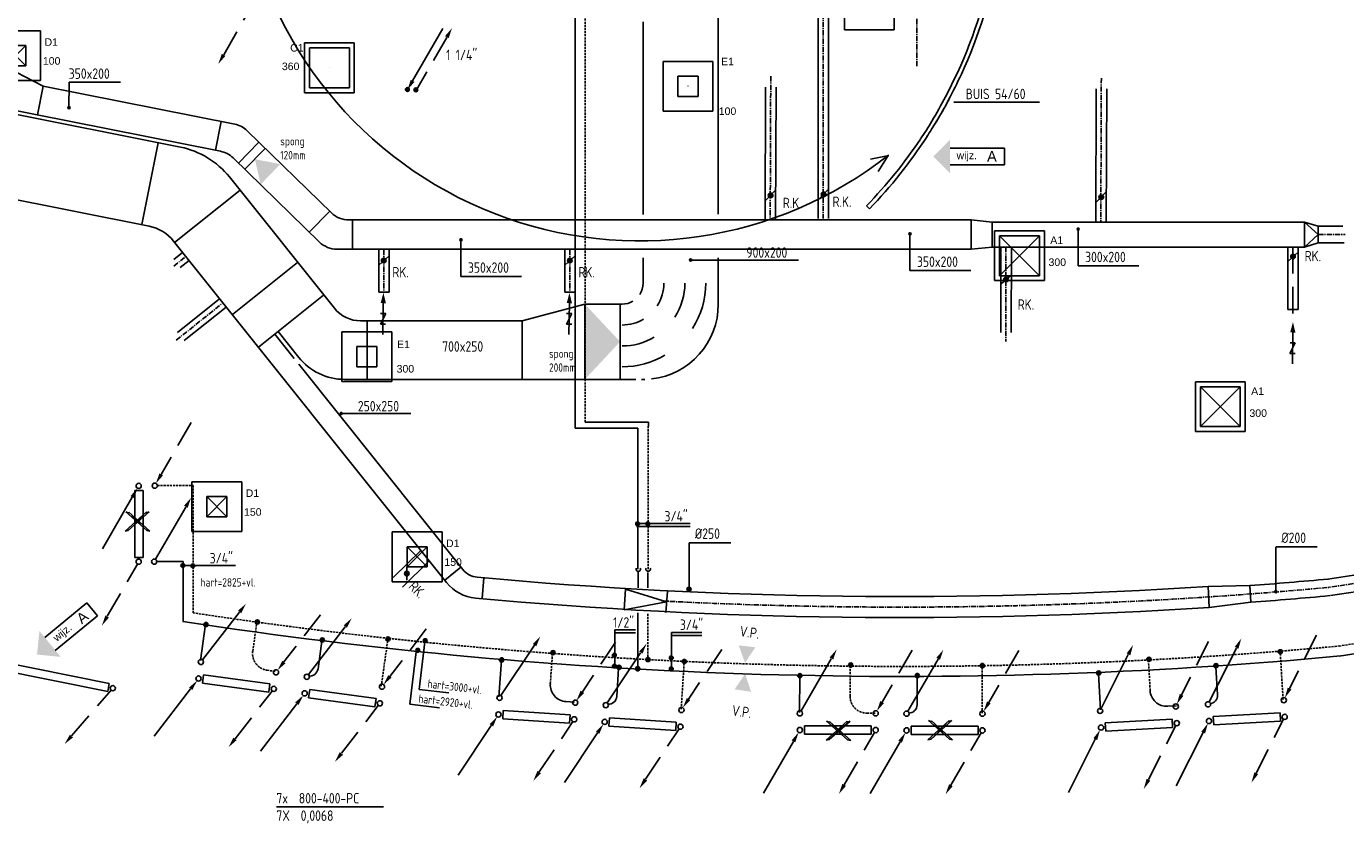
# Model space of a CAD drawing. Extents: x -132501 to 411300, y -42818 to 427495.
# Tile 234 of 256: x 266183 to 281954, y 10881 to 20414. Entities that reach past the tile are written whole.
import ezdxf
from ezdxf.enums import TextEntityAlignment as Align

# ---------------------------------------------------------------- set-up
doc = ezdxf.new("R2010")
doc.units = 0
doc.header["$LTSCALE"] = 50
for name, pattern in [('CENTER', [2, 1.25, -0.25, 0.25, -0.25]), ('CENTER2', [28.575, 19.05, -3.175, 3.175, -3.175]), ('DASHED', [0.75, 0.5, -0.25]), ('HIDDEN', [9.525, 6.35, -3.175])]:
    doc.linetypes.add(name, pattern=pattern)
doc.layers.get('0').update_dxf_attribs({"linetype": 'CONTINUOUS'})
for name, color, linetype in [('54GA', 3, 'CONTINUOUS'), ('56WD', 1, 'CONTINUOUS'), ('57LB', 6, 'CONTINUOUS'), ('kruis', 3, 'CONTINUOUS'), ('WL------_WOLK', 1, 'CONTINUOUS'), ('WL570---_RETOUR_RST', 2, 'CONTINUOUS'), ('WL570---_RETOUR_RST_HL', 1, 'CONTINUOUS'), ('WL570---_TOEVOER', 3, 'CONTINUOUS'), ('WL570---_TOEVOER_RST', 2, 'CONTINUOUS'), ('WL570---_TOEVOER_RST_HL', 1, 'CONTINUOUS'), ('WM570---_RETOUR_RST_PR', 1, 'CONTINUOUS'), ('WM570---_TOEVOER_RST_PR', 1, 'CONTINUOUS')]:
    doc.layers.add(name, color=color, linetype=linetype)
doc.styles.add('BURO-018', font='ARIAL.TTF', dxfattribs={"height": 63})
doc.styles.add('ISO18', font='iso', dxfattribs={"width": 0.9, "height": 100})
doc.styles.add('ISO25', font='ISO', dxfattribs={"width": 0.9, "height": 125})
doc.styles.get("Standard").update_dxf_attribs({"font": 'ARIAL.TTF'})

# ---------------------------------------------------------------- blocks, each defined once
blk = doc.blocks.new('AFVRE')
at = {"color": 2, "linetype": 'Continuous'}
for p, q in [((0, -2.5), (0, -10)), ((0.625, -5), (-0.625, -7.5)), ((-0.625, -5), (0.625, -5)), ((-0.625, -7.5), (0.625, -7.5))]:
    blk.add_line(p, q, dxfattribs=at)
blk.add_solid([(-0.625, -2.5), (0.625, -2.5), (0, 0)], dxfattribs=at)
blk = doc.blocks.new('CIRC1MM')
at = {"color": 2, "linetype": 'Continuous'}
for p, q in [((-0.5, 0), (0.5, 0)), ((-0.49, 0.1), (0.49, 0.1)), ((-0.46, 0.2), (0.46, 0.2)), ((-0.4, 0.3), (0.4, 0.3)), ((-0.3, 0.4), (0.3, 0.4)), ((-0.49, -0.1), (0.49, -0.1)), ((-0.46, -0.2), (0.46, -0.2)), ((-0.4, -0.3), (0.4, -0.3)), ((-0.3, -0.4), (0.3, -0.4))]:
    blk.add_line(p, q, dxfattribs=at)
blk.add_circle((0, 0), 0.5, dxfattribs=at)
blk = doc.blocks.new('*U74')
at = {"color": 0, "ltscale": 10}
for p, q in [((297.5, 297.5, -2765), (-297.5, 297.5, -2765)), ((-297.5, -297.5, -2765), (-297.5, 297.5, -2765)), ((238.5, 238.5, -2765), (-238.5, 238.5, -2765)), ((-238.5, -238.5, -2765), (-238.5, 238.5, -2765)), ((238.5, -238.5, -2765), (-238.5, 238.5, -2765)), ((-238.5, -238.5, -2765), (238.5, 238.5, -2765)), ((238.5, -238.5, -2765), (238.5, 238.5, -2765)), ((297.5, -297.5, -2765), (297.5, 297.5, -2765)), ((297.5, -297.5, -2765), (-297.5, -297.5, -2765)), ((238.5, -238.5, -2765), (-238.5, -238.5, -2765))]:
    blk.add_line(p, q, dxfattribs=at)
at = {"layer": 'WL570---_TOEVOER_RST_HL', "linetype": 'CENTER2'}
blk.add_circle((0, 0, -2765), 0.075, dxfattribs=at)
at = {"layer": 'WL570---_TOEVOER_RST', "color": 1, "style": 'BURO-018'}
for tag in ['MC', 'Q']:
    blk.add_attdef(tag, text='', height=90, dxfattribs=at).set_placement((0, 0), align=Align.MIDDLE)
at = {"layer": 'WM570---_TOEVOER_RST_PR', "color": 1, "style": 'BURO-018'}
blk.add_attdef('POSNR', text='', height=90, dxfattribs=at).set_placement((0, 0), align=Align.MIDDLE)
blk = doc.blocks.new('*U77')
at = {"color": 0, "ltscale": 10}
for p, q in [((297.5, 297.5, -2520), (-297.5, 297.5, -2520)), ((-297.5, -297.5, -2520), (-297.5, 297.5, -2520)), ((297.5, -297.5, -2520), (297.5, 297.5, -2520)), ((121, 121, -2520), (-121, 121, -2520)), ((-121, -121, -2520), (-121, 121, -2520)), ((121, -121, -2520), (-121, 121, -2520)), ((-121, -121, -2520), (121, 121, -2520)), ((121, -121, -2520), (121, 121, -2520)), ((121, -121, -2520), (-121, -121, -2520)), ((297.5, -297.5, -2520), (-297.5, -297.5, -2520))]:
    blk.add_line(p, q, dxfattribs=at)
at = {"layer": 'WL570---_TOEVOER_RST_HL', "linetype": 'CENTER2'}
blk.add_circle((0, 0, -2520), 0.075, dxfattribs=at)
at = {"layer": 'WL570---_TOEVOER_RST', "color": 1, "style": 'BURO-018'}
for tag in ['MC', 'Q']:
    blk.add_attdef(tag, text='', height=90, dxfattribs=at).set_placement((0, 0), align=Align.MIDDLE)
at = {"layer": 'WM570---_TOEVOER_RST_PR', "color": 1, "style": 'BURO-018'}
blk.add_attdef('POSNR', text='', height=90, dxfattribs=at).set_placement((0, 0), align=Align.MIDDLE)
blk = doc.blocks.new('*U78')
at = {"color": 0, "ltscale": 10}
for p, q in [((297.5, 297.5, -2517.5), (-297.5, 297.5, -2517.5)), ((-297.5, -297.5, -2517.5), (-297.5, 297.5, -2517.5)), ((297.5, -297.5, -2517.5), (297.5, 297.5, -2517.5)), ((121, 121, -2517.5), (-121, 121, -2517.5)), ((-121, -121, -2517.5), (-121, 121, -2517.5)), ((121, -121, -2517.5), (121, 121, -2517.5)), ((121, -121, -2517.5), (-121, -121, -2517.5)), ((297.5, -297.5, -2517.5), (-297.5, -297.5, -2517.5))]:
    blk.add_line(p, q, dxfattribs=at)
at = {"layer": 'WL570---_RETOUR_RST_HL', "linetype": 'CENTER2'}
blk.add_circle((0, 0, -2517.5), 0.075, dxfattribs=at)
at = {"layer": 'WL570---_RETOUR_RST', "color": 1, "style": 'BURO-018'}
for tag in ['MC', 'Q']:
    blk.add_attdef(tag, text='', height=90, dxfattribs=at).set_placement((0, 0), align=Align.MIDDLE)
at = {"layer": 'WM570---_RETOUR_RST_PR', "color": 1, "style": 'BURO-018'}
blk.add_attdef('POSNR', text='', height=90, dxfattribs=at).set_placement((0, 0), align=Align.MIDDLE)
blk = doc.blocks.new('*U76')
at = {"color": 0, "ltscale": 10}
for p, q in [((297.5, 297.5, -2562.5), (-297.5, 297.5, -2562.5)), ((-297.5, -297.5, -2562.5), (-297.5, 297.5, -2562.5)), ((238.5, 238.5, -2562.5), (-238.5, 238.5, -2562.5)), ((-238.5, -238.5, -2562.5), (-238.5, 238.5, -2562.5)), ((238.5, -238.5, -2562.5), (238.5, 238.5, -2562.5)), ((297.5, -297.5, -2562.5), (297.5, 297.5, -2562.5)), ((297.5, -297.5, -2562.5), (-297.5, -297.5, -2562.5)), ((238.5, -238.5, -2562.5), (-238.5, -238.5, -2562.5))]:
    blk.add_line(p, q, dxfattribs=at)
at = {"layer": 'WL570---_RETOUR_RST_HL', "linetype": 'CENTER2'}
blk.add_circle((0, 0, -2562.5), 0.075, dxfattribs=at)
at = {"layer": 'WL570---_RETOUR_RST', "color": 1, "style": 'BURO-018'}
for tag in ['MC', 'Q']:
    blk.add_attdef(tag, text='', height=90, dxfattribs=at).set_placement((0, 0), align=Align.MIDDLE)
at = {"layer": 'WM570---_RETOUR_RST_PR', "color": 1, "style": 'BURO-018'}
blk.add_attdef('POSNR', text='', height=90, dxfattribs=at).set_placement((0, 0), align=Align.MIDDLE)
blk = doc.blocks.new('CV3')
at = {"color": 2, "linetype": 'Continuous'}
blk.add_line((-434, -754), (-77, -135), dxfattribs=at)
blk.add_circle((0, 0), 31.2, dxfattribs=at)
blk.add_solid([(-98, -122), (-55, -147), (-14, -27)], dxfattribs=at)
blk = doc.blocks.new('CV2')
at = {"color": 2, "linetype": 'Continuous'}
blk.add_line((376, 653), (15, 28), dxfattribs=at)
blk.add_circle((0, 0), 31.2, dxfattribs=at)
blk.add_solid([(356, 668), (399, 643), (440, 764)], dxfattribs=at)
blk = doc.blocks.new('CVR3')
at = {"color": 2, "linetype": 'HIDDEN'}
blk.add_line((434, 754), (77, 135), dxfattribs=at)
at = {"color": 2, "linetype": 'Continuous'}
blk.add_circle((0, 0), 31.2, dxfattribs=at)
blk.add_solid([(98, 122), (55, 147), (14, 27)], dxfattribs=at)
blk = doc.blocks.new('CVR2')
at = {"color": 2, "linetype": 'HIDDEN'}
blk.add_line((-376, -653), (-15, -28), dxfattribs=at)
at = {"color": 2, "linetype": 'Continuous'}
blk.add_circle((0, 0), 31.2, dxfattribs=at)
blk.add_solid([(-356, -668), (-399, -643), (-440, -764)], dxfattribs=at)
blk = doc.blocks.new('RADO800')
at = {"color": 3, "linetype": 'Continuous'}
for p, q in [((54, 52), (854, 52)), ((54, -48), (54, 52)), ((854, 52), (854, -48)), ((854, -48), (54, -48))]:
    blk.add_line(p, q, dxfattribs=at)
at = {"linetype": 'Continuous'}
for name, p in [('CV2', (0, 200)), ('CVR3', (907, 200)), ('CV3', (0, 0)), ('CVR2', (907, 0))]:
    blk.add_blockref(name, p, dxfattribs=at)
blk = doc.blocks.new('kruis')
at = {"layer": 'WL570---_TOEVOER'}
for p, q in [((201259, 14688), (201006, 14460)), ((201264, 14467), (201013, 14689)), ((201013, 14689), (201048, 14672)), ((201043, 14468), (201294, 14690)), ((201048, 14672), (201048, 14686)), ((201048, 14686), (201301, 14459)), ((201294, 14690), (201259, 14673)), ((201259, 14673), (201259, 14688)), ((201006, 14460), (201043, 14468)), ((201301, 14459), (201264, 14467))]:
    blk.add_line(p, q, dxfattribs=at)
for points in [[(201043, 14468), (201006, 14460), (201259, 14688), (201259, 14673)], [(201259, 14688), (201006, 14460), (201259, 14673)], [(201048, 14672), (201013, 14689), (201264, 14467)], [(201259, 14673), (201294, 14690), (201043, 14468)], [(201043, 14468), (201259, 14673), (201259, 14673)], [(201264, 14467), (201301, 14459), (201048, 14686), (201048, 14672)], [(201048, 14686), (201301, 14459), (201048, 14672)], [(201264, 14467), (201048, 14672), (201048, 14672)], [(201051, 14478), (201253, 14670), (201176, 14589)], [(201256, 14476), (201054, 14669), (201131, 14588)], [(201087, 14513), (201167, 14601), (201255, 14668)], [(201220, 14511), (201140, 14600), (201052, 14666)]]:
    blk.add_solid(points, dxfattribs=at)
blk = doc.blocks.new('gfdsb')
at = {"layer": '56WD', "color": 3, "linetype": 'Continuous'}
for p, q in [((195508, 18623), (195558, 18615)), ((195550, 15220), (195596, 15238))]:
    blk.add_line(p, q, dxfattribs=at)
for radius, start, end in [(5786, 163.5945, 178.4102), (5736, 163.5239, 178.4486), (5786, 181.8071, 184.7725), (5736, 181.6508, 184.9879), (5786, 186.8567, 197.7999), (5736, 187.526, 197.7732)]:
    blk.add_arc((201058, 16989), radius, start, end, dxfattribs=at)
at = {"layer": 'WL570---_TOEVOER'}
for centre, radius, start, end in [((204359, 16995), 9085, 179.0271, 181.1902), ((117406, 16916), 77919, 359.93187, 0.16756), ((199361, 16891), 4086, 181.1902, 185.3894), ((188212, 15680), 7129, 4.9689, 6.6604), ((197182, 16564), 1839, 182.2968, 190.2171)]:
    blk.add_arc(centre, radius, start, end, dxfattribs=at)
blk = doc.blocks.new('wd_wijzigingspijl')
at = {"color": 3}
for p, q in [((4, 2), (17, 2)), ((17, 2), (17, -2)), ((17, -2), (4, -2))]:
    blk.add_line(p, q, dxfattribs=at)
blk.add_solid([(4, 4), (0, 0), (4, -4)], dxfattribs=at)
at = {"color": 1}
blk.add_attdef('T2', text='', height=1.8, dxfattribs=at).set_placement((8, 0), align=Align.MIDDLE)
at = {"color": 3}
blk.add_attdef('T1', text='', height=2.5, dxfattribs=at).set_placement((14, 0), align=Align.MIDDLE)
blk = doc.blocks.new('fywsu')
at = {"color": 3, "linetype": 'Continuous'}
for p, q in [((205561, 12841), (206967, 12558)), ((206948, 12460), (205542, 12743)), ((206967, 12558), (206948, 12460))]:
    blk.add_line(p, q, dxfattribs=at)
at = {"layer": '54GA', "color": 1, "linetype": 'Continuous'}
blk.add_line((217062, 19509), (218088, 19509), dxfattribs=at)
at = {"layer": '56WD'}
for p, q in [((212537, 15608), (212537, 22483)), ((213287, 13922), (213287, 15558)), ((207848, 13299), (207848, 14017)), ((222398, 12996), (221671, 12884)), ((212425, 12341), (212530, 12334)), ((219621, 12284), (219726, 12291))]:
    blk.add_line(p, q, dxfattribs=at)
at = {"layer": '56WD', "linetype": 'DASHED'}
for p, q in [((212657, 15683), (212657, 22333)), ((213407, 13922), (213407, 15633)), ((207541, 14925), (207968, 14925)), ((207968, 13402), (207968, 14925)), ((208682, 12942), (208732, 13294)), ((213406, 13390), (213406, 12843)), ((210218, 12524), (210295, 13074)), ((222065, 13066), (221656, 13003)), ((212239, 12554), (212264, 12909)), ((213803, 12250), (213839, 12805)), ((219410, 12473), (219390, 12828)), ((220999, 12366), (220966, 12921)), ((208852, 12715), (208955, 12701)), ((215822, 12404), (215824, 12760)), ((217402, 12201), (217402, 12757)), ((216021, 12203), (216126, 12203))]:
    blk.add_line(p, q, dxfattribs=at)
at = {"layer": '56WD', "color": 2, "linetype": 'Continuous'}
blk.add_line((210593, 19765), (210955, 20390), dxfattribs=at)
at = {"layer": '56WD', "color": 2, "linetype": 'HIDDEN'}
blk.add_line((211000, 20283), (210639, 19657), dxfattribs=at)
at = {"layer": '56WD', "linetype": 'Continuous'}
for p, q in [((212657, 15683), (213411, 15683)), ((213411, 15683), (213411, 15633)), ((212537, 15608), (213286, 15608)), ((213286, 15608), (213286, 15483)), ((207530, 14017), (207848, 14017)), ((213290, 13887), (213290, 13699)), ((213406, 13884), (213406, 13699)), ((208056, 12833), (208118, 13265)), ((213284, 13402), (213284, 12730)), ((209462, 12731), (209508, 13064)), ((211624, 12399), (211654, 12834)), ((213033, 12401), (213055, 12737)), ((215217, 12211), (215220, 12647)), ((216624, 12302), (216624, 12639)), ((218818, 12243), (218794, 12678)), ((220216, 12420), (220196, 12756))]:
    blk.add_line(p, q, dxfattribs=at)
at = {"layer": '56WD', "color": 3, "linetype": 'Continuous'}
for p, q in [((207270, 14865), (207370, 14865)), ((207270, 14065), (207270, 14865)), ((207370, 14865), (207370, 14065)), ((207370, 14065), (207270, 14065))]:
    blk.add_line(p, q, dxfattribs=at)
at = {"layer": '56WD', "color": 1, "linetype": 'Continuous'}
for p, q in [((213911, 14469), (213269, 14469)), ((213911, 14434), (213269, 14434)), ((208474, 13968), (207832, 13968)), ((213009, 13198), (213009, 12769)), ((213009, 13198), (213257, 13198)), ((213009, 13163), (213257, 13163)), ((213689, 13165), (213689, 12736)), ((213689, 13165), (214052, 13165)), ((213689, 13130), (214052, 13130)), ((210640, 12966), (210561, 12308)), ((210738, 13056), (210670, 12486)), ((210670, 12486), (211025, 12444)), ((210561, 12308), (210916, 12266)), ((208964, 11083), (210244, 11083))]:
    blk.add_line(p, q, dxfattribs=at)
at = {"layer": '56WD', "color": 3, "linetype": 'Continuous'}
for centre, start, end in [((213291, 13924), 150.1988, 29.8012), ((213408, 13926), 155.5475, 24.4525)]:
    blk.add_arc(centre, 27.5, start, end, dxfattribs=at)
at = {"layer": '56WD'}
blk.add_arc((216438, 69016), 56375, 261.2349, 275.3424, dxfattribs=at)
at = {"layer": '56WD', "linetype": 'DASHED'}
for centre, radius, start, end in [((216438, 69016), 56255, 261.3397, 275.3424), ((208879, 12914), 200, 171.827, 261.9632), ((216022, 12403), 200, 179.7079, 269.8441)]:
    blk.add_arc(centre, radius, start, end, dxfattribs=at)
at = {"layer": '56WD', "linetype": 'Continuous'}
for centre, radius, start, end in [((209363, 12745), 100, 261.9632, 352.0535), ((212439, 12540), 200, 176.0539, 266.1902), ((219609, 12484), 200, 183.1946, 273.3309), ((212933, 12408), 100, 266.1902, 356.2805), ((216524, 12303), 100, 269.8441, 359.9344), ((220116, 12414), 100, 273.3309, 3.4212)]:
    blk.add_arc(centre, radius, start, end, dxfattribs=at)
at = {"layer": '56WD', "color": 2, "linetype": 'Continuous'}
for points in [[(210980, 20298), (211023, 20273), (211064, 20394)], [(210614, 19750), (210570, 19775), (210530, 19654)], [(214567, 12803), (214491, 13013), (214690, 12990)], [(214568, 12671), (214441, 12487), (214639, 12458)]]:
    blk.add_solid(points, dxfattribs=at)
at = {"layer": 'WL570---_TOEVOER'}
for p, q in [((216284, 18872), (216067, 18827)), ((216279, 18872), (216158, 18681))]:
    blk.add_line(p, q, dxfattribs=at)
blk.add_arc((213314, 22653), 4804, 189.3345, 308.1443, dxfattribs=at)
at = {"linetype": 'Continuous', "rotation": 349.1156825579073}
blk.add_blockref('CVR2', (207008, 12500), dxfattribs=at)
at = {"layer": '56WD', "linetype": 'Continuous'}
for name, p in [('CVR2', (208710, 20729)), ('CVR3', (207510, 14922)), ('CV3', (207318, 14920)), ('CV2', (207504, 14014)), ('CVR2', (207318, 14013)), ('RADO800', (215222, 12000)), ('RADO800', (216498, 11996))]:
    blk.add_blockref(name, p, dxfattribs=at)
for p, xscale, yscale, zscale in [((210530, 19660), 45, 45, 45), ((210632, 19656), 45, 45, 45), ((213283, 14467), 45, 45, 45), ((213404, 14465), 45, 45, 45), ((207846, 13966), 45, 45, 45), ((207967, 13964), 45, 45, 45), ((210743, 13070), 45, 45, 45), ((210654, 12954), 45, 45, 45), ((213005, 12896), 45, 45, 45), ((213005, 12765), 45, 45, 45), ((213406, 12843), 50, 50, 50), ((213685, 12863), 45, 45, 45), ((213284, 12733), 50, 50, 50), ((213685, 12732), 45, 45, 45)]:
    blk.add_blockref('CIRC1MM', p, dxfattribs=dict(at, xscale=xscale, yscale=yscale, zscale=zscale))
for p, rotation in [((208034, 12616), 352.1724234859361), ((209302, 12439), 352.4780486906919), ((211619, 12186), 356.3564388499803), ((220113, 12108), 3.149173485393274), ((212889, 12098), 356.3457828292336), ((218823, 12030), 3.315480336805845)]:
    blk.add_blockref('RADO800', p, dxfattribs=dict(at, rotation=rotation))
for p, xscale, yscale, zscale, rotation in [((208121, 13262), 49.99999999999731, 50, 50, 163.2276181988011), ((208737, 13292), 50.0000000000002, 50.0000000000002, 50.0000000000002, 172.1191247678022), ((209513, 13077), 49.99999999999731, 50, 50, 163.2276181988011), ((210298, 13089), 49.99999999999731, 50, 50, 163.2276181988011), ((212271, 12926), 50.00000000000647, 50, 50, 176.3460687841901), ((220965, 12936), 49.99999999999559, 50, 50, 174.5952571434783), ((211656, 12839), 49.99999999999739, 50, 50, 167.4545622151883), ((213059, 12750), 49.99999999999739, 50, 50, 167.4545622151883), ((213840, 12820), 49.99999999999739, 50, 50, 167.4545622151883), ((215830, 12778), 50, 50, 50, 180), ((217403, 12771), 49.9999999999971, 50, 50, 171.1084934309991), ((219395, 12846), 49.999999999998, 50, 50, 183.4867637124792), ((220198, 12770), 49.99999999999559, 50, 50, 174.5952571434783), ((215222, 12651), 49.9999999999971, 50, 50, 171.1084934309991), ((216627, 12652), 49.9999999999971, 50, 50, 171.1084934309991), ((218796, 12683), 49.99999999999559, 50, 50, 174.5952571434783)]:
    blk.add_blockref('CIRC1MM', p, dxfattribs=dict(at, xscale=xscale, yscale=yscale, zscale=zscale, rotation=rotation))
at = {"layer": 'kruis'}
for p in [(6151, -80), (14529, -2582), (15747, -2575)]:
    blk.add_blockref('kruis', p, dxfattribs=at)
at = {"layer": 'WL570---_TOEVOER', "xscale": -1, "rotation": 333.7674254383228}
blk.add_blockref('gfdsb', (384736, -81855), dxfattribs=at)
at = {"layer": 'WL570---_TOEVOER', "xscale": 50, "yscale": 50, "zscale": 50}
blk.add_blockref('wd_wijzigingspijl', (216818, 18860), dxfattribs=at).add_auto_attribs({'T1': 'A', 'T2': 'wijz.'})
at = {"layer": 'WL570---_TOEVOER', "xscale": 50.00000000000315, "yscale": 49.99999999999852, "zscale": 50, "rotation": 39.36591594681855}
blk.add_blockref('wd_wijzigingspijl', (206103, 12903), dxfattribs=at).add_auto_attribs({'T1': 'A', 'T2': 'wijz.'})
at = {"layer": '54GA', "color": 2, "linetype": 'Continuous', "style": 'ISO25', "width": 0.9}
blk.add_text('BUIS 54/60', height=125, dxfattribs=at).set_placement((217205, 19544))
at = {"layer": '56WD', "color": 2, "linetype": 'Continuous', "style": 'ISO25', "width": 0.9}
for s, p in [('1 1/4"', (210993, 20010)), ('3/4"', (213604, 14494)), ('3/4"', (208167, 13993)), ('1/2"', (212990, 13225)), ('3/4"', (213788, 13197)), ('7x  800-400-PC', (208964, 11122)), ('7X  0,0068', (208964, 10914))]:
    blk.add_text(s, height=125, dxfattribs=at).set_placement(p)
at = {"layer": '56WD', "color": 1, "linetype": 'Continuous', "style": 'ISO18', "width": 0.9}
blk.add_text('hart=2825+vl.', height=100, dxfattribs=at).set_placement((208057, 13716))
at = {"layer": '56WD', "color": 2, "linetype": 'Continuous', "style": 'ISO25', "width": 0.9}
for p in [(214497, 13122), (214404, 12175)]:
    blk.add_text('V.P.', height=125, rotation=352.131, dxfattribs=at).set_placement(p)
at = {"layer": '56WD', "color": 1, "linetype": 'Continuous', "style": 'ISO18', "width": 0.9}
for s, p in [('hart=3000+vl.', (210767, 12507)), ('hart=2920+vl.', (210658, 12329))]:
    blk.add_text(s, height=100, rotation=353.1705, dxfattribs=at).set_placement(p)

msp = doc.modelspace()

# ---------------------------------------------------------------- linework, layer by layer
at = {"layer": '54GA', "color": 1, "linetype": 'Continuous'}
for p, q in [((266691.9032, 19424.1648), (266694.877, 19745.3393)), ((266694.877, 19745.3393), (267307.4877, 19745.3393)), ((278756.7035, 18001.9945), (278756.7035, 17549.9711)), ((271378.0457, 17874.8345), (271378.0457, 17422.8111)), ((276746.0556, 17945.3592), (276746.0556, 17493.3358)), ((274123.8478, 17620.631), (275411.5198, 17620.631)), ((278756.7035, 17549.9711), (279482.3201, 17549.9711)), ((271378.0457, 17422.8111), (272103.6622, 17422.8111)), ((276746.0556, 17493.3358), (277471.6722, 17493.3358)), ((269945.6051, 15785.7728), (270778.2798, 15785.7728))]:
    msp.add_line(p, q, dxfattribs=at)
at = {"layer": '57LB', "linetype": 'Continuous'}
for p, q in [((274454.859, 22933.0467), (274454.859, 18168.9579)), ((275647.3187, 22368.0175), (275647.3187, 18115.4288)), ((275772.3187, 22368.0175), (275772.3187, 18115.4288)), ((273554.859, 20467.7348), (273554.859, 18165.9841)), ((263598.252, 19851.8662), (268024.4874, 18970.2621)), ((266061.0551, 19866.4798), (266384.7786, 19700.0373)), ((265277.7239, 19563.662), (268503.2852, 18921.2046)), ((266384.7786, 19700.0373), (268673.3464, 19244.2073)), ((275020.516, 19687.5955), (275014.6583, 18095.9321)), ((275145.5151, 19687.1355), (275139.6592, 18095.9321)), ((278972.747, 19666.7786), (278966.8893, 18075.1153)), ((279097.7461, 19666.3186), (279091.8902, 18075.1153)), ((268824.1532, 19164.8074), (269828.9808, 18185.2945)), ((268654.092, 18841.8046), (269686.6146, 17835.2945)), ((264326.7031, 18687.1327), (267650.1494, 18025.1788)), ((268610.3584, 18613.7937), (269865.2034, 17043.4744)), ((270038.3895, 18100.1153), (277479.2525, 18100.1153)), ((277479.2525, 18100.1153), (277729.2525, 18075.1153)), ((277729.2525, 18075.1153), (281464.1957, 18075.1153)), ((281464.1957, 18075.1153), (281627.7568, 18025.1153)), ((281627.7568, 18025.1153), (281920.6671, 18025.1153)), ((267943.0849, 17846.9446), (271205.854, 13763.8994)), ((281464.1957, 17775.1153), (281627.7568, 17825.1153)), ((281627.7568, 17825.1153), (281935.9515, 17825.1153)), ((267945.1597, 17627.6786), (268050.8261, 17712.1168)), ((269896.0233, 17750.1153), (277479.2525, 17750.1153)), ((270395.494, 17742.403), (270394.7173, 17235.1727)), ((270520.4941, 17742.403), (270519.7174, 17235.1727)), ((272619.925, 17742.403), (272619.1483, 17235.1727)), ((272744.9251, 17742.403), (272744.1484, 17235.1727)), ((277479.2525, 17750.1153), (277729.2525, 17775.1153)), ((277729.2525, 17775.1153), (281464.1957, 17775.1153)), ((277833.0634, 17775.1153), (277831.5002, 16754.2398)), ((277958.0635, 17775.1153), (277956.5006, 16754.4048)), ((281262.5271, 17775.1153), (281261.383, 17027.9787)), ((281387.5272, 17775.1153), (281386.3834, 17028.1437)), ((268023.1931, 17530.0272), (268128.8595, 17614.4654)), ((273554.859, 17645.5624), (273554.859, 17343.1813)), ((274454.859, 17645.5624), (274454.859, 17093.1813)), ((267990.0371, 16754.2586), (268492.4583, 17155.7443)), ((268068.0705, 16656.6072), (268570.4917, 17058.0929)), ((272108.5006, 16893.1813), (272858.5006, 17093.1813)), ((272858.5006, 17093.1813), (273304.859, 17093.1813)), ((270177.6878, 16893.1813), (272108.5006, 16893.1813)), ((270258.7733, 16896.1551), (270258.7733, 16197.3032)), ((269152.6162, 16733.8008), (269384.5886, 16443.5094)), ((269191.6768, 16765.0142), (269438.4553, 16456.1943)), ((269440.4124, 16373.6512), (271401.1568, 13919.9662)), ((269985.303, 16193.1813), (273470.5185, 16193.1813)), ((273535.943, 16193.1813), (273554.859, 16193.1813)), ((270567.13, 13822.4741), (270898.3818, 14148.6716)), ((270680.2671, 13709.3303), (270998.8021, 14023.0051)), ((280310.2414, 13716.9917), (280810.4331, 13727.4407)), ((280821.5432, 13527.7103), (280324.1271, 13467.3631))]:
    msp.add_line(p, q, dxfattribs=at)
at = {"layer": '57LB', "color": 1, "linetype": 'CENTER'}
for p, q in [((276828.4687, 19938.4438), (276828.4687, 22454.5524)), ((275709.8187, 22368.0175), (275709.8187, 18115.4288)), ((275081.4826, 19817.0873), (275075.1484, 18095.9321)), ((279033.7136, 19796.2704), (279027.3794, 18075.1153)), ((281627.7568, 17925.1153), (281949.0738, 17925.1153)), ((270456.1818, 17742.403), (270455.4051, 17235.1727)), ((272680.6128, 17742.403), (272679.8361, 17235.1727)), ((277893.7512, 17775.1153), (277892.0198, 16644.4334)), ((267945.8694, 17548.2417), (268089.8428, 17663.2911)), ((267974.7491, 16662.0379), (268531.475, 17106.9186)), ((293808.5982, 15559.5048), (281757.0732, 13706.6795))]:
    msp.add_line(p, q, dxfattribs=at)
at = {"layer": '57LB', "color": 1, "linetype": 'Continuous'}
for p, q in [((266316.3567, 19356.514), (266384.7786, 19700.0373)), ((268444.7319, 18933.2343), (268513.0305, 19276.1385)), ((267561.502, 18044.0567), (267756.6079, 19023.6175)), ((268959.2059, 19025.4233), (268718.7613, 18778.7646)), ((269032.8873, 18949.1229), (268795.2338, 18705.3274)), ((267954.0486, 17829.9403), (268736.8612, 18455.4874)), ((269806.7498, 18201.6701), (269569.0963, 17957.8746)), ((270080.343, 18100.5596), (270080.343, 17749.6467)), ((277479.2525, 18100.1153), (277479.2525, 17750.1153)), ((277729.2525, 18075.1153), (277729.2525, 17775.1153)), ((281464.1957, 17775.1153), (281464.1957, 18075.1153)), ((281464.1957, 18075.1153), (281627.7568, 17925.1153)), ((281627.7568, 17825.1153), (281627.7568, 18025.1153)), ((281627.7568, 17925.1153), (281464.1957, 17775.1153)), ((269423.2442, 17590.0921), (268645.1799, 16968.3395)), ((269735.3777, 17199.4866), (268957.3135, 16577.734)), ((272858.5006, 16197.3032), (272858.5006, 17093.1813)), ((273280.1929, 17092.4285), (273280.1929, 16197.3032)), ((272108.5006, 16197.3032), (272108.5006, 16893.1813)), ((274107.6758, 14238.6872), (274604.9041, 14238.6872)), ((274107.6758, 14236.9311), (274107.6758, 13676.4339)), ((281118.4494, 14189.4393), (281615.6776, 14189.4393)), ((281118.4494, 14187.6831), (281118.4494, 13651.2411)), ((271376.9364, 13946.1076), (271183.6664, 13791.6652)), ((271629.7127, 13571.404), (271652.1755, 13819.9216))]:
    msp.add_line(p, q, dxfattribs=at)
at = {"layer": '57LB', "color": 3, "linetype": 'Continuous'}
for p, q in [((275769.1817, 18462.959), (275657.865, 18347.7008)), ((275135.7541, 18451.0636), (275024.4374, 18335.8055)), ((279087.9852, 18430.2467), (278976.6685, 18314.9886)), ((270514.4921, 17667.0453), (270395.21, 17560.0516)), ((272738.9231, 17667.0453), (272619.641, 17560.0516)), ((281384.9182, 17714.7724), (281265.6361, 17607.7788)), ((277955.0354, 17441.0336), (277835.7533, 17334.0399)), ((270730.4924, 13951.231), (270730.5859, 13790.9942))]:
    msp.add_line(p, q, dxfattribs=at)
at = {"layer": '57LB', "color": 1, "linetype": 'HIDDEN'}
msp.add_line((281323.2149, 17775.1153), (281321.9027, 16918.1722), dxfattribs=at)
at = {"layer": '57LB', "color": 2, "linetype": 'Continuous'}
for p, q in [((270394.7173, 17235.1727), (270519.7174, 17235.1727)), ((272619.1483, 17235.1727), (272744.1484, 17235.1727)), ((281261.383, 17027.9787), (281386.3834, 17028.1437)), ((280821.5432, 13527.7103), (280810.4331, 13727.4407)), ((273329.0763, 13435.6788), (273346.1098, 13685.1051)), ((273346.1098, 13685.1051), (273836.8436, 13532.3648)), ((273828.326, 13407.6381), (273845.3613, 13657.0916)), ((280324.1271, 13467.3631), (280310.2414, 13716.9917)), ((273836.8436, 13532.3648), (273329.0763, 13435.6788))]:
    msp.add_line(p, q, dxfattribs=at)
at = {"layer": '57LB'}
for p, q in [((287315.9793, 14662.4917), (281741.8775, 13805.5182)), ((287346.9405, 14464.9019), (281772.2689, 13607.8408))]:
    msp.add_line(p, q, dxfattribs=at)
at = {"layer": '57LB', "color": 2, "linetype": 'Continuous'}
for centre, radius in [((275080.0958, 18393.4345), 27.5), ((275080.0958, 18393.4345), 22.5), ((275080.0958, 18393.4345), 17.5), ((275080.0958, 18393.4345), 12.5), ((275080.0958, 18393.4345), 7.5), ((275713.5233, 18405.3299), 27.5), ((275713.5233, 18405.3299), 22.5), ((275713.5233, 18405.3299), 17.5), ((275713.5233, 18405.3299), 12.5), ((275713.5233, 18405.3299), 7.5), ((279032.3268, 18372.6177), 27.5), ((279032.3268, 18372.6177), 22.5), ((279032.3268, 18372.6177), 17.5), ((279032.3268, 18372.6177), 12.5), ((279032.3268, 18372.6177), 7.5), ((281325.2772, 17661.2756), 27.5), ((281325.2772, 17661.2756), 22.5), ((281325.2772, 17661.2756), 17.5), ((281325.2772, 17661.2756), 12.5), ((281325.2772, 17661.2756), 7.5), ((270454.8511, 17613.5484), 27.5), ((270454.8511, 17613.5484), 22.5), ((270454.8511, 17613.5484), 17.5), ((270454.8511, 17613.5484), 12.5), ((270454.8511, 17613.5484), 7.5), ((272679.2821, 17613.5484), 27.5), ((272679.2821, 17613.5484), 22.5), ((272679.2821, 17613.5484), 17.5), ((272679.2821, 17613.5484), 12.5), ((272679.2821, 17613.5484), 7.5), ((277895.3943, 17387.5367), 27.5), ((277895.3943, 17387.5367), 22.5), ((277895.3943, 17387.5367), 17.5), ((277895.3943, 17387.5367), 12.5), ((277895.3943, 17387.5367), 7.5), ((270730.5391, 13871.1126), 27.5), ((270730.5391, 13871.1126), 22.5), ((270730.5391, 13871.1126), 17.5), ((270730.5391, 13871.1126), 12.5), ((270730.5391, 13871.1126), 7.5)]:
    msp.add_circle(centre, radius, dxfattribs=at)
at = {"layer": '57LB', "linetype": 'Continuous'}
for centre, radius, start, end in [((268614.7445, 18949.9866), 300, 45.73089465, 78.73541798), ((267829.1474, 17989.5265), 1000, 38.62841766, 78.73541798), ((268444.6833, 18626.9839), 300, 45.73089465, 78.73541798), ((270038.3895, 18400.1153), 300, 225.73089465, 270), ((267552.4795, 17534.811), 500, 38.62841766, 78.73541798), ((269896.0233, 18050.1153), 300, 225.73089465, 270), ((273304.859, 17343.1813), 250, 327.29921854, 0), ((270177.6878, 17293.1813), 400, 218.62841766, 270), ((273304.859, 17343.1813), 250, 270, 300.81886381), ((273554.859, 17093.1813), 900, 276.50651769, 0), ((269985.303, 16893.1813), 700, 218.62841766, 270), ((273554.859, 17093.1813), 900, 270, 271.36219993), ((271596.4595, 14076.033), 250, 218.62841766, 264.75359548), ((271596.4595, 14076.033), 500, 218.62841766, 264.75359548)]:
    msp.add_arc(centre, radius, start, end, dxfattribs=at)
at = {"layer": '57LB', "color": 2, "linetype": 'Continuous'}
for radius, start, end in [(500, 327.29921854, 0), (750, 327.29921854, 0), (1000, 327.29921854, 0), (500, 270, 300.81886381), (750, 270, 300.81886381), (1000, 270, 300.81886381)]:
    msp.add_arc((273304.859, 17343.1813), radius, start, end, dxfattribs=at)
at = {"layer": '57LB'}
for radius, start, end in [(55380.3038, 264.75359548, 273.80253643), (55405.3038, 274.31937999, 275.29221373), (55630.3038, 264.75359548, 273.79975587), (55605.3038, 274.31529513, 275.29221373)]:
    msp.add_arc((276637.5264, 68975.3776), radius, start, end, dxfattribs=at)
at = {"layer": '57LB', "color": 1, "linetype": 'CENTER'}
msp.add_arc((276637.5264, 68975.3776), 55505.3038, 267.04496845, 275.29221373, dxfattribs=at)
at = {"layer": '57LB', "color": 2, "linetype": 'Continuous'}
for points in [[(268983.1539, 18523.4086), (268914.7556, 18826.7401), (269218.0871, 18767.2633)], [(272860.8817, 17092.4285), (273280.1929, 16643.3789), (272860.8817, 16194.3293)]]:
    msp.add_solid(points, dxfattribs=at)

# ---------------------------------------------------------------- block references
at = {"layer": '54GA', "color": 2, "linetype": 'Continuous', "xscale": 25, "yscale": 25, "zscale": 25}
for p in [(266691.9032, 19442.0078), (278756.7035, 17990.0992), (271378.0457, 17862.9391), (276746.0556, 17933.4638), (274123.8478, 17620.631), (269945.6051, 15785.7728), (274106.0048, 13680.2953), (281119.2305, 13654.6715)]:
    msp.add_blockref('CIRC1MM', p, dxfattribs=at)
at = {"layer": '56WD', "linetype": 'Continuous', "xscale": 50.00000000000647, "yscale": 50, "zscale": 50, "rotation": 176.3460687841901}
msp.add_blockref('CIRC1MM', (274104.3314, 13683.5326), dxfattribs=at)
at = {"layer": '57LB', "linetype": 'Continuous', "xscale": 50.00000000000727, "yscale": 50, "zscale": 50, "rotation": 359.2189998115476}
for p in [(270451.038, 17229.7141), (272675.469, 17229.7141), (281324.4379, 16878.947)]:
    msp.add_blockref('AFVRE', p, dxfattribs=at)
at = {"layer": 'WL------_WOLK'}
msp.add_blockref('fywsu', (60207.4042, 0), dxfattribs=at)
at = {"layer": 'WL570---_RETOUR_RST'}
ref = msp.add_blockref('*U76', (269805.599, 19919.1169, 2562.5), dxfattribs=at)
ref.add_attrib('Q', '360', dxfattribs={"color": 1, "height": 90, "style": 'BURO-018'}).set_placement((269342.072, 19936.5107), align=Align.MIDDLE)
ref.add_attrib('MC', 'C1', dxfattribs={"color": 1, "height": 90, "style": 'BURO-018'}).set_placement((269416.7791, 20158.5971), align=Align.MIDDLE)
ref = msp.add_blockref('*U78', (274092.3209, 19697.64, 2517.5), dxfattribs=at)
ref.add_attrib('Q', '100', dxfattribs={"color": 1, "height": 90, "style": 'BURO-018'}).set_placement((274564.8209, 19400.14), align=Align.MIDDLE)
ref.add_attrib('MC', 'E1', dxfattribs={"color": 1, "height": 90, "style": 'BURO-018'}).set_placement((274564.8209, 19995.14), align=Align.MIDDLE)
ref = msp.add_blockref('*U78', (270252.928, 16464.4051, 2517.5), dxfattribs=at)
ref.add_attrib('Q', '300', dxfattribs={"color": 1, "height": 90, "style": 'BURO-018'}).set_placement((270713.6643, 16319.6383), align=Align.MIDDLE)
ref.add_attrib('MC', 'E1', dxfattribs={"color": 1, "height": 90, "style": 'BURO-018'}).set_placement((270691.6804, 16612.7441), align=Align.MIDDLE)
at = {"layer": 'WL570---_TOEVOER_RST'}
ref = msp.add_blockref('*U77', (276260.1077, 20671.6699, 2520), dxfattribs=at)
ref.add_attrib('Q', '100', dxfattribs={"color": 1, "height": 90, "style": 'BURO-018'}).set_placement((276689.458, 20608.6173), align=Align.MIDDLE)
ref.add_attrib('MC', 'D1', dxfattribs={"color": 1, "height": 90, "style": 'BURO-018'}).set_placement((276684.9426, 20833.7976), align=Align.MIDDLE)
ref = msp.add_blockref('*U77', (266055.449, 20064.6425, 2520), dxfattribs=at)
ref.add_attrib('Q', '100', dxfattribs={"color": 1, "height": 90, "style": 'BURO-018'}).set_placement((266484.7993, 20001.5899), align=Align.MIDDLE)
ref.add_attrib('MC', 'D1', dxfattribs={"color": 1, "height": 90, "style": 'BURO-018'}).set_placement((266480.2839, 20226.7702), align=Align.MIDDLE)
ref = msp.add_blockref('*U74', (278054.9707, 17671.6865, 2765), dxfattribs=at)
ref.add_attrib('Q', '300', dxfattribs={"color": 1, "height": 90, "style": 'BURO-018'}).set_placement((278507.1355, 17594.9072), align=Align.MIDDLE)
ref.add_attrib('MC', 'A1', dxfattribs={"color": 1, "height": 90, "style": 'BURO-018'}).set_placement((278499.9859, 17857.2454), align=Align.MIDDLE)
ref = msp.add_blockref('*U74', (280456.7985, 15866.819, 2765), dxfattribs=at)
ref.add_attrib('Q', '300', dxfattribs={"color": 1, "height": 90, "style": 'BURO-018'}).set_placement((280908.9634, 15790.0397), align=Align.MIDDLE)
ref.add_attrib('MC', 'A1', dxfattribs={"color": 1, "height": 90, "style": 'BURO-018'}).set_placement((280901.8138, 16052.3779), align=Align.MIDDLE)
ref = msp.add_blockref('*U77', (268460.0175, 14670.8404, 2520), dxfattribs=at)
ref.add_attrib('Q', '150', dxfattribs={"color": 1, "height": 90, "style": 'BURO-018'}).set_placement((268889.3678, 14607.7878), align=Align.MIDDLE)
ref.add_attrib('MC', 'D1', dxfattribs={"color": 1, "height": 90, "style": 'BURO-018'}).set_placement((268884.8524, 14832.9681), align=Align.MIDDLE)
ref = msp.add_blockref('*U77', (270854.925, 14071.4502, 2520), dxfattribs=at)
ref.add_attrib('Q', '150', dxfattribs={"color": 1, "height": 90, "style": 'BURO-018'}).set_placement((271284.2753, 14008.3975), align=Align.MIDDLE)
ref.add_attrib('MC', 'D1', dxfattribs={"color": 1, "height": 90, "style": 'BURO-018'}).set_placement((271279.7599, 14233.5779), align=Align.MIDDLE)

# ---------------------------------------------------------------- texts
at = {"layer": '54GA', "color": 2, "linetype": 'Continuous', "style": 'ISO25', "width": 0.9}
for s, p in [('350x200', (266688.9294, 19786.9731)), ('R.K.', (275225.0831, 18240.33)), ('R.K.', (275819.8507, 18255.1992)), ('900x200', (274789.9876, 17647.3955)), ('350x200', (276829.3231, 17537.9433)), ('300x200', (278839.971, 17594.5787)), ('350x200', (271461.3132, 17467.4187)), ('700x250', (271153.8986, 16524.4254)), ('250x250', (270145.6051, 15810.7728))]:
    msp.add_text(s, height=125, dxfattribs=at).set_placement(p)
at = {"layer": '57LB', "color": 1, "linetype": 'Continuous', "style": 'ISO18', "width": 0.9}
for s, p in [('spong', (269217.5329, 18991.3221)), ('120mm', (269217.5329, 18824.6554)), ('spong', (272431.301, 16451.7456)), ('200mm', (272431.301, 16285.079))]:
    msp.add_text(s, height=100, dxfattribs=at).set_placement(p)
at = {"layer": '57LB', "color": 2, "linetype": 'Continuous', "style": 'ISO25', "width": 0.9}
for s, p in [('RK.', (281463.8165, 17605.3838)), ('RK.', (270557.7044, 17411.9386)), ('RK.', (272782.1354, 17411.9386)), ('RK.', (278033.9337, 17025.3396)), ('%%c250', (274174.8686, 14286.4291)), ('%%c200', (281185.6422, 14237.1812))]:
    msp.add_text(s, height=125, dxfattribs=at).set_placement(p)
msp.add_text('RK.', height=125, rotation=314.55953397, dxfattribs=at).set_placement((270741.0555, 13706.0625))

doc.saveas('drawing.dxf')
